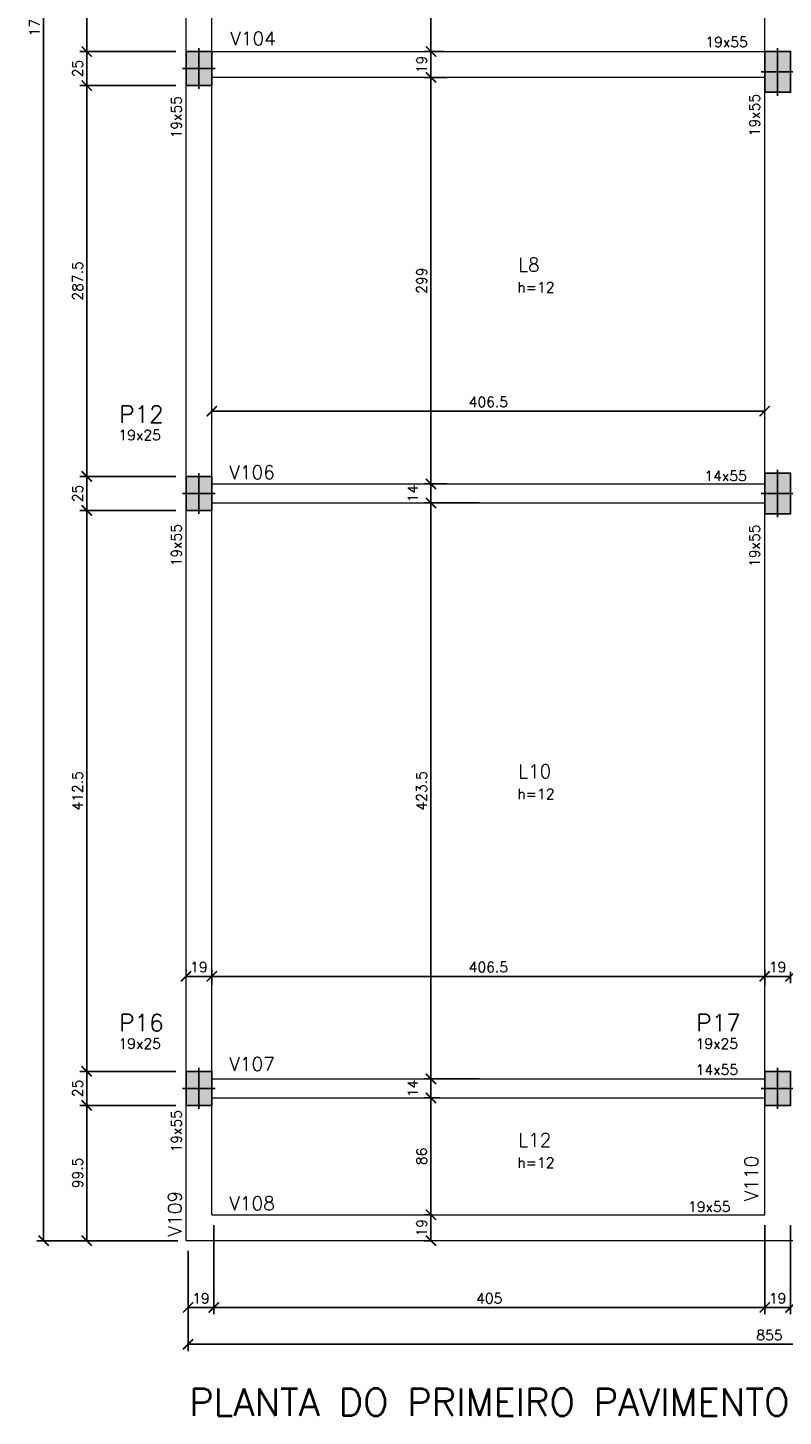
# Model space of a CAD drawing. Header units: centimetres. Extents: x 2886 to 4094, y 1074 to 3107.
# Tile 1 of 6: x 2886 to 3441, y 1075 to 2096. Entities that reach past the tile are written whole.
import ezdxf

# ---------------------------------------------------------------- set-up
doc = ezdxf.new("R2010")
doc.units = ezdxf.units.CM
for name, color, linetype in [('_COTA', 1, 'Continuous'), ('HATCH_2', 253, 'Continuous'), ('Pilares', 5, 'Continuous'), ('TEXTO 04', 6, 'Continuous'), ('Texto Viga', 6, 'Continuous')]:
    doc.layers.add(name, color=color, linetype=linetype)
for name, color, linetype, lineweight in [('Texto Dimensoes', 2, 'Continuous', 9), ('Texto Pilar', 4, 'Continuous', 9), ('Vigas', 3, 'Continuous', 9)]:
    doc.layers.add(name, color=color, linetype=linetype, lineweight=lineweight)
doc.styles.add('R100', font='romans.shx', dxfattribs={"height": 12.5})
doc.styles.add('R60', font='romans.shx', dxfattribs={"height": 7.5})
doc.styles.add('R80', font='romans.shx', dxfattribs={"height": 10})
doc.styles.add('TITULO 1', font='romans.shx', dxfattribs={"height": 20})
doc.dimstyles.new('Cotas', dxfattribs={"dimtxt": 7.5, "dimasz": 7.5, "dimexe": 5, "dimexo": 7.5, "dimgap": 3, "dimtad": 1, "dimdec": 1, "dimzin": 12, "dimdsep": 46, "dimtxsty": 'R60', "dimblk": 'ARCHTICK', "dimcen": 0.09, "dimclrd": 256, "dimclre": 256, "dimclrt": 2, "dimaunit": 1, "dimadec": 3, "dimazin": 3, "dimtfac": 1, "dimtdec": 1, "dimtmove": 2, "dimatfit": 2, "dimldrblk": 'ARCHTICK', "dimfxl": 1, "dimtolj": 1, "dimtzin": 0, "dimarcsym": 0})

# ---------------------------------------------------------------- blocks, each defined once
blk = doc.blocks.new('_ArchTick')
at = {"color": 0, "linetype": 'ByBlock', "const_width": 0.15}
blk.add_lwpolyline([(-0.5, -0.5), (0.5, 0.5)], dxfattribs=at)
blk = doc.blocks.new('*D140')
at = {"layer": '_COTA', "lineweight": -2, "transparency": 16777216}
for p, q in [((2994.6, 1303.1), (2924.1, 1303.1)), ((2929.1, 1203.6), (2929.1, 1303.1)), ((2996.1, 1203.6), (2924.1, 1203.6))]:
    blk.add_line(p, q, dxfattribs=at)
at = {"layer": 'Defpoints', "color": 0, "transparency": 16777216}
for p in [(2929.1, 1303.1), (3002.1, 1303.1), (3003.6, 1203.6)]:
    blk.add_point(p, dxfattribs=at)
at = {"layer": '_COTA', "lineweight": -2, "transparency": 16777216, "xscale": 7.5, "yscale": 7.5, "zscale": 7.5}
for p, rotation in [((2929.1, 1303.1), 90), ((2929.1, 1203.6), 270)]:
    blk.add_blockref('_ArchTick', p, dxfattribs=dict(at, rotation=rotation))
at = {"layer": '_COTA', "color": 2, "transparency": 16777216, "insert": (2922.4, 1253.4), "char_height": 7.5, "attachment_point": 5, "rotation": 90, "style": 'R60'}
blk.add_mtext('\\A1;99.5', dxfattribs=at)
blk = doc.blocks.new('*D141')
at = {"layer": '_COTA', "lineweight": -2, "transparency": 16777216}
for p, q in [((2994.6, 1328.1), (2924.1, 1328.1)), ((2929.1, 1303.1), (2929.1, 1328.1)), ((2994.6, 1303.1), (2924.1, 1303.1))]:
    blk.add_line(p, q, dxfattribs=at)
at = {"layer": 'Defpoints', "color": 0, "transparency": 16777216}
for p in [(2929.1, 1328.1), (3002.1, 1328.1), (3002.1, 1303.1)]:
    blk.add_point(p, dxfattribs=at)
at = {"layer": '_COTA', "lineweight": -2, "transparency": 16777216, "xscale": 7.5, "yscale": 7.5, "zscale": 7.5}
for p, rotation in [((2929.1, 1328.1), 90), ((2929.1, 1303.1), 270)]:
    blk.add_blockref('_ArchTick', p, dxfattribs=dict(at, rotation=rotation))
at = {"layer": '_COTA', "color": 2, "transparency": 16777216, "insert": (2922.4, 1315.6), "char_height": 7.5, "attachment_point": 5, "rotation": 90, "style": 'R60'}
blk.add_mtext('\\A1;25', dxfattribs=at)
blk = doc.blocks.new('*D142')
at = {"layer": '_COTA', "lineweight": -2, "transparency": 16777216}
for p, q in [((2994.6, 1740.6), (2924.1, 1740.6)), ((2929.1, 1328.1), (2929.1, 1740.6)), ((2994.6, 1328.1), (2924.1, 1328.1))]:
    blk.add_line(p, q, dxfattribs=at)
at = {"layer": 'Defpoints', "color": 0, "transparency": 16777216}
for p in [(2929.1, 1740.6), (3002.1, 1740.6), (3002.1, 1328.1)]:
    blk.add_point(p, dxfattribs=at)
at = {"layer": '_COTA', "lineweight": -2, "transparency": 16777216, "xscale": 7.5, "yscale": 7.5, "zscale": 7.5}
for p, rotation in [((2929.1, 1740.6), 90), ((2929.1, 1328.1), 270)]:
    blk.add_blockref('_ArchTick', p, dxfattribs=dict(at, rotation=rotation))
at = {"layer": '_COTA', "color": 2, "transparency": 16777216, "insert": (2922.4, 1534.4), "char_height": 7.5, "attachment_point": 5, "rotation": 90, "style": 'R60'}
blk.add_mtext('\\A1;412.5', dxfattribs=at)
blk = doc.blocks.new('*D143')
at = {"layer": '_COTA', "lineweight": -2, "transparency": 16777216}
for p, q in [((2994.6, 1765.6), (2924.1, 1765.6)), ((2929.1, 1740.6), (2929.1, 1765.6)), ((2994.6, 1740.6), (2924.1, 1740.6))]:
    blk.add_line(p, q, dxfattribs=at)
at = {"layer": 'Defpoints', "color": 0, "transparency": 16777216}
for p in [(2929.1, 1765.6), (3002.1, 1765.6), (3002.1, 1740.6)]:
    blk.add_point(p, dxfattribs=at)
at = {"layer": '_COTA', "lineweight": -2, "transparency": 16777216, "xscale": 7.5, "yscale": 7.5, "zscale": 7.5}
for p, rotation in [((2929.1, 1765.6), 90), ((2929.1, 1740.6), 270)]:
    blk.add_blockref('_ArchTick', p, dxfattribs=dict(at, rotation=rotation))
at = {"layer": '_COTA', "color": 2, "transparency": 16777216, "insert": (2922.4, 1753.1), "char_height": 7.5, "attachment_point": 5, "rotation": 90, "style": 'R60'}
blk.add_mtext('\\A1;25', dxfattribs=at)
blk = doc.blocks.new('*D144')
at = {"layer": '_COTA', "lineweight": -2, "transparency": 16777216}
for p, q in [((2994.6, 2053.1), (2924.1, 2053.1)), ((2929.1, 1765.6), (2929.1, 2053.1)), ((2994.6, 1765.6), (2924.1, 1765.6))]:
    blk.add_line(p, q, dxfattribs=at)
at = {"layer": 'Defpoints', "color": 0, "transparency": 16777216}
for p in [(2929.1, 2053.1), (3002.1, 2053.1), (3002.1, 1765.6)]:
    blk.add_point(p, dxfattribs=at)
at = {"layer": '_COTA', "lineweight": -2, "transparency": 16777216, "xscale": 7.5, "yscale": 7.5, "zscale": 7.5}
for p, rotation in [((2929.1, 2053.1), 90), ((2929.1, 1765.6), 270)]:
    blk.add_blockref('_ArchTick', p, dxfattribs=dict(at, rotation=rotation))
at = {"layer": '_COTA', "color": 2, "transparency": 16777216, "insert": (2922.4, 1909.4), "char_height": 7.5, "attachment_point": 5, "rotation": 90, "style": 'R60'}
blk.add_mtext('\\A1;287.5', dxfattribs=at)
blk = doc.blocks.new('*D145')
at = {"layer": '_COTA', "lineweight": -2, "transparency": 16777216}
for p, q in [((2994.6, 2078.1), (2924.1, 2078.1)), ((2929.1, 2053.1), (2929.1, 2078.1)), ((2994.6, 2053.1), (2924.1, 2053.1))]:
    blk.add_line(p, q, dxfattribs=at)
at = {"layer": 'Defpoints', "color": 0, "transparency": 16777216}
for p in [(2929.1, 2078.1), (3002.1, 2078.1), (3002.1, 2053.1)]:
    blk.add_point(p, dxfattribs=at)
at = {"layer": '_COTA', "lineweight": -2, "transparency": 16777216, "xscale": 7.5, "yscale": 7.5, "zscale": 7.5}
for p, rotation in [((2929.1, 2078.1), 90), ((2929.1, 2053.1), 270)]:
    blk.add_blockref('_ArchTick', p, dxfattribs=dict(at, rotation=rotation))
at = {"layer": '_COTA', "color": 2, "transparency": 16777216, "insert": (2922.4, 2065.6), "char_height": 7.5, "attachment_point": 5, "rotation": 90, "style": 'R60'}
blk.add_mtext('\\A1;25', dxfattribs=at)
blk = doc.blocks.new('*D146')
at = {"layer": '_COTA', "lineweight": -2, "transparency": 16777216}
for p, q in [((2994.6, 2567.4), (2924.1, 2567.4)), ((2929.1, 2078.1), (2929.1, 2567.4)), ((2994.6, 2078.1), (2924.1, 2078.1))]:
    blk.add_line(p, q, dxfattribs=at)
at = {"layer": 'Defpoints', "color": 0, "transparency": 16777216}
for p in [(2929.1, 2567.4), (3002.1, 2567.4), (3002.1, 2078.1)]:
    blk.add_point(p, dxfattribs=at)
at = {"layer": '_COTA', "lineweight": -2, "transparency": 16777216, "xscale": 7.5, "yscale": 7.5, "zscale": 7.5}
for p, rotation in [((2929.1, 2567.4), 90), ((2929.1, 2078.1), 270)]:
    blk.add_blockref('_ArchTick', p, dxfattribs=dict(at, rotation=rotation))
at = {"layer": '_COTA', "color": 2, "transparency": 16777216, "insert": (2922.4, 2322.8), "char_height": 7.5, "attachment_point": 5, "rotation": 90, "style": 'R60'}
blk.add_mtext('\\A1;489.3', dxfattribs=at)
blk = doc.blocks.new('*D150')
at = {"layer": '_COTA', "lineweight": -2, "transparency": 16777216}
for p, q in [((2994.6, 3000.6), (2892.4, 3000.6)), ((2897.4, 3000.6), (2897.4, 1203.6)), ((2994.6, 1203.6), (2892.4, 1203.6))]:
    blk.add_line(p, q, dxfattribs=at)
at = {"layer": 'Defpoints', "color": 0, "transparency": 16777216}
for p in [(3002.1, 3000.6), (2897.4, 1203.6), (3002.1, 1203.6)]:
    blk.add_point(p, dxfattribs=at)
at = {"layer": '_COTA', "lineweight": -2, "transparency": 16777216, "xscale": 7.5, "yscale": 7.5, "zscale": 7.5}
for p, rotation in [((2897.4, 3000.6), 90), ((2897.4, 1203.6), 270)]:
    blk.add_blockref('_ArchTick', p, dxfattribs=dict(at, rotation=rotation))
at = {"layer": '_COTA', "color": 2, "transparency": 16777216, "insert": (2890.7, 2102.1), "char_height": 7.5, "attachment_point": 5, "rotation": 90, "style": 'R60'}
blk.add_mtext('\\A1;1797', dxfattribs=at)
blk = doc.blocks.new('*D125')
at = {"layer": '_COTA', "lineweight": -2, "transparency": 16777216}
for p, q in [((3191.4, 2242.1), (3177.2, 2242.1)), ((3182.2, 2078.1), (3182.2, 2242.1)), ((3191.4, 2078.1), (3177.2, 2078.1))]:
    blk.add_line(p, q, dxfattribs=at)
at = {"layer": 'Defpoints', "color": 0, "transparency": 16777216}
for p in [(3182.2, 2242.1), (3198.9, 2242.1), (3198.9, 2078.1)]:
    blk.add_point(p, dxfattribs=at)
at = {"layer": '_COTA', "lineweight": -2, "transparency": 16777216, "xscale": 7.5, "yscale": 7.5, "zscale": 7.5}
for p, rotation in [((3182.2, 2242.1), 90), ((3182.2, 2078.1), 270)]:
    blk.add_blockref('_ArchTick', p, dxfattribs=dict(at, rotation=rotation))
at = {"layer": '_COTA', "color": 2, "transparency": 16777216, "insert": (3175.4, 2160.1), "char_height": 7.5, "attachment_point": 5, "rotation": 90, "style": 'R60'}
blk.add_mtext('\\A1;164', dxfattribs=at)
blk = doc.blocks.new('*D126')
at = {"layer": '_COTA', "lineweight": -2, "transparency": 16777216}
for p, q in [((3190.6, 2078.1), (3177.2, 2078.1)), ((3182.2, 2059.1), (3182.2, 2078.1)), ((3190.6, 2059.1), (3177.2, 2059.1))]:
    blk.add_line(p, q, dxfattribs=at)
at = {"layer": 'Defpoints', "color": 0, "transparency": 16777216}
for p in [(3182.2, 2078.1), (3198.1, 2078.1), (3198.1, 2059.1)]:
    blk.add_point(p, dxfattribs=at)
at = {"layer": '_COTA', "lineweight": -2, "transparency": 16777216, "xscale": 7.5, "yscale": 7.5, "zscale": 7.5}
for p, rotation in [((3182.2, 2078.1), 90), ((3182.2, 2059.1), 270)]:
    blk.add_blockref('_ArchTick', p, dxfattribs=dict(at, rotation=rotation))
at = {"layer": '_COTA', "color": 2, "transparency": 16777216, "insert": (3175.4, 2068.6), "char_height": 7.5, "attachment_point": 5, "rotation": 90, "style": 'R60'}
blk.add_mtext('\\A1;19', dxfattribs=at)
blk = doc.blocks.new('*D127')
at = {"layer": '_COTA', "lineweight": -2, "transparency": 16777216}
for p, q in [((3193.9, 2059.1), (3177.2, 2059.1)), ((3182.2, 1760.1), (3182.2, 2059.1)), ((3193.9, 1760.1), (3177.2, 1760.1))]:
    blk.add_line(p, q, dxfattribs=at)
at = {"layer": 'Defpoints', "color": 0, "transparency": 16777216}
for p in [(3182.2, 2059.1), (3201.4, 2059.1), (3201.4, 1760.1)]:
    blk.add_point(p, dxfattribs=at)
at = {"layer": '_COTA', "lineweight": -2, "transparency": 16777216, "xscale": 7.5, "yscale": 7.5, "zscale": 7.5}
for p, rotation in [((3182.2, 2059.1), 90), ((3182.2, 1760.1), 270)]:
    blk.add_blockref('_ArchTick', p, dxfattribs=dict(at, rotation=rotation))
at = {"layer": '_COTA', "color": 2, "transparency": 16777216, "insert": (3175.4, 1909.6), "char_height": 7.5, "attachment_point": 5, "rotation": 90, "style": 'R60'}
blk.add_mtext('\\A1;299', dxfattribs=at)
blk = doc.blocks.new('*D128')
at = {"layer": '_COTA', "lineweight": -2, "transparency": 16777216}
for p, q in [((3189.6, 1760.1), (3177.2, 1760.1)), ((3182.2, 1746.1), (3182.2, 1760.1)), ((3189.6, 1746.1), (3177.2, 1746.1))]:
    blk.add_line(p, q, dxfattribs=at)
at = {"layer": 'Defpoints', "color": 0, "transparency": 16777216}
for p in [(3182.2, 1760.1), (3197.1, 1760.1), (3197.1, 1746.1)]:
    blk.add_point(p, dxfattribs=at)
at = {"layer": '_COTA', "lineweight": -2, "transparency": 16777216, "xscale": 7.5, "yscale": 7.5, "zscale": 7.5}
for p, rotation in [((3182.2, 1760.1), 90), ((3182.2, 1746.1), 270)]:
    blk.add_blockref('_ArchTick', p, dxfattribs=dict(at, rotation=rotation))
at = {"layer": '_COTA', "color": 2, "transparency": 16777216, "insert": (3168.9, 1753.1), "char_height": 7.5, "attachment_point": 5, "rotation": 90, "style": 'R60'}
blk.add_mtext('\\A1;14', dxfattribs=at)
blk = doc.blocks.new('*D129')
at = {"layer": '_COTA', "lineweight": -2, "transparency": 16777216}
for p, q in [((3217.6, 1746.1), (3177.2, 1746.1)), ((3182.2, 1322.6), (3182.2, 1746.1)), ((3217.6, 1322.6), (3177.2, 1322.6))]:
    blk.add_line(p, q, dxfattribs=at)
at = {"layer": 'Defpoints', "color": 0, "transparency": 16777216}
for p in [(3182.2, 1746.1), (3225.1, 1746.1), (3225.1, 1322.6)]:
    blk.add_point(p, dxfattribs=at)
at = {"layer": '_COTA', "lineweight": -2, "transparency": 16777216, "xscale": 7.5, "yscale": 7.5, "zscale": 7.5}
for p, rotation in [((3182.2, 1746.1), 90), ((3182.2, 1322.6), 270)]:
    blk.add_blockref('_ArchTick', p, dxfattribs=dict(at, rotation=rotation))
at = {"layer": '_COTA', "color": 2, "transparency": 16777216, "insert": (3175.4, 1534.4), "char_height": 7.5, "attachment_point": 5, "rotation": 90, "style": 'R60'}
blk.add_mtext('\\A1;423.5', dxfattribs=at)
blk = doc.blocks.new('*D130')
at = {"layer": '_COTA', "lineweight": -2, "transparency": 16777216}
for p, q in [((3189.9, 1322.6), (3177.2, 1322.6)), ((3182.2, 1308.6), (3182.2, 1322.6)), ((3188.8, 1308.6), (3177.2, 1308.6))]:
    blk.add_line(p, q, dxfattribs=at)
at = {"layer": 'Defpoints', "color": 0, "transparency": 16777216}
for p in [(3182.2, 1322.6), (3197.4, 1322.6), (3196.3, 1308.6)]:
    blk.add_point(p, dxfattribs=at)
at = {"layer": '_COTA', "lineweight": -2, "transparency": 16777216, "xscale": 7.5, "yscale": 7.5, "zscale": 7.5}
for p, rotation in [((3182.2, 1322.6), 90), ((3182.2, 1308.6), 270)]:
    blk.add_blockref('_ArchTick', p, dxfattribs=dict(at, rotation=rotation))
at = {"layer": '_COTA', "color": 2, "transparency": 16777216, "insert": (3168.9, 1315.6), "char_height": 7.5, "attachment_point": 5, "rotation": 90, "style": 'R60'}
blk.add_mtext('\\A1;14', dxfattribs=at)
blk = doc.blocks.new('*D131')
at = {"layer": '_COTA', "lineweight": -2, "transparency": 16777216}
for p, q in [((3183.1, 1308.6), (3177.2, 1308.6)), ((3182.2, 1222.6), (3182.2, 1308.6)), ((3183.1, 1222.6), (3177.2, 1222.6))]:
    blk.add_line(p, q, dxfattribs=at)
at = {"layer": 'Defpoints', "color": 0, "transparency": 16777216}
for p in [(3182.2, 1308.6), (3190.6, 1308.6), (3190.6, 1222.6)]:
    blk.add_point(p, dxfattribs=at)
at = {"layer": '_COTA', "lineweight": -2, "transparency": 16777216, "xscale": 7.5, "yscale": 7.5, "zscale": 7.5}
for p, rotation in [((3182.2, 1308.6), 90), ((3182.2, 1222.6), 270)]:
    blk.add_blockref('_ArchTick', p, dxfattribs=dict(at, rotation=rotation))
at = {"layer": '_COTA', "color": 2, "transparency": 16777216, "insert": (3175.4, 1265.6), "char_height": 7.5, "attachment_point": 5, "rotation": 90, "style": 'R60'}
blk.add_mtext('\\A1;86', dxfattribs=at)
blk = doc.blocks.new('*D132')
at = {"layer": '_COTA', "lineweight": -2, "transparency": 16777216}
for p, q in [((3182.6, 1222.6), (3177.2, 1222.6)), ((3182.2, 1203.6), (3182.2, 1222.6)), ((3182.6, 1203.6), (3177.2, 1203.6))]:
    blk.add_line(p, q, dxfattribs=at)
at = {"layer": 'Defpoints', "color": 0, "transparency": 16777216}
for p in [(3182.2, 1222.6), (3190.1, 1222.6), (3190.1, 1203.6)]:
    blk.add_point(p, dxfattribs=at)
at = {"layer": '_COTA', "lineweight": -2, "transparency": 16777216, "xscale": 7.5, "yscale": 7.5, "zscale": 7.5}
for p, rotation in [((3182.2, 1222.6), 90), ((3182.2, 1203.6), 270)]:
    blk.add_blockref('_ArchTick', p, dxfattribs=dict(at, rotation=rotation))
at = {"layer": '_COTA', "color": 2, "transparency": 16777216, "insert": (3175.4, 1213.1), "char_height": 7.5, "attachment_point": 5, "rotation": 90, "style": 'R60'}
blk.add_mtext('\\A1;19', dxfattribs=at)
blk = doc.blocks.new('*D188')
at = {"layer": '_COTA', "lineweight": -2, "transparency": 16777216}
for p, q in [((3002.1, 1401.6), (3002.1, 1403)), ((3021.1, 1401.6), (3021.1, 1403)), ((3002.1, 1398), (3021.1, 1398))]:
    blk.add_line(p, q, dxfattribs=at)
at = {"layer": 'Defpoints', "color": 0, "transparency": 16777216}
for p in [(3002.1, 1394.1), (3021.1, 1398), (3021.1, 1394.1)]:
    blk.add_point(p, dxfattribs=at)
at = {"layer": '_COTA', "lineweight": -2, "transparency": 16777216, "xscale": 7.5, "yscale": 7.5, "zscale": 7.5, "rotation": 180}
blk.add_blockref('_ArchTick', (3002.1, 1398), dxfattribs=at)
at = {"layer": '_COTA', "lineweight": -2, "transparency": 16777216, "xscale": 7.5, "yscale": 7.5, "zscale": 7.5}
blk.add_blockref('_ArchTick', (3021.1, 1398), dxfattribs=at)
at = {"layer": '_COTA', "color": 2, "transparency": 16777216, "insert": (3011.6, 1404.8), "char_height": 7.5, "attachment_point": 5, "style": 'R60'}
blk.add_mtext('\\A1;19', dxfattribs=at)
blk = doc.blocks.new('*D189')
at = {"layer": '_COTA', "lineweight": -2, "transparency": 16777216}
for p, q in [((3021.1, 1391.6), (3021.1, 1403)), ((3427.6, 1391.6), (3427.6, 1403)), ((3021.1, 1398), (3427.6, 1398))]:
    blk.add_line(p, q, dxfattribs=at)
at = {"layer": 'Defpoints', "color": 0, "transparency": 16777216}
for p in [(3427.6, 1398), (3021.1, 1384.1), (3427.6, 1384.1)]:
    blk.add_point(p, dxfattribs=at)
at = {"layer": '_COTA', "lineweight": -2, "transparency": 16777216, "xscale": 7.5, "yscale": 7.5, "zscale": 7.5, "rotation": 180}
blk.add_blockref('_ArchTick', (3021.1, 1398), dxfattribs=at)
at = {"layer": '_COTA', "lineweight": -2, "transparency": 16777216, "xscale": 7.5, "yscale": 7.5, "zscale": 7.5}
blk.add_blockref('_ArchTick', (3427.6, 1398), dxfattribs=at)
at = {"layer": '_COTA', "color": 2, "transparency": 16777216, "insert": (3224.4, 1404.8), "char_height": 7.5, "attachment_point": 5, "style": 'R60'}
blk.add_mtext('\\A1;406.5', dxfattribs=at)
blk = doc.blocks.new('*D190')
at = {"layer": '_COTA', "lineweight": -2, "transparency": 16777216}
for p, q in [((3427.6, 1401.2), (3427.6, 1393)), ((3446.6, 1401.2), (3446.6, 1393)), ((3427.6, 1398), (3446.6, 1398))]:
    blk.add_line(p, q, dxfattribs=at)
at = {"layer": 'Defpoints', "color": 0, "transparency": 16777216}
for p in [(3427.6, 1408.7), (3446.6, 1408.7), (3446.6, 1398)]:
    blk.add_point(p, dxfattribs=at)
at = {"layer": '_COTA', "lineweight": -2, "transparency": 16777216, "xscale": 7.5, "yscale": 7.5, "zscale": 7.5, "rotation": 180}
blk.add_blockref('_ArchTick', (3427.6, 1398), dxfattribs=at)
at = {"layer": '_COTA', "lineweight": -2, "transparency": 16777216, "xscale": 7.5, "yscale": 7.5, "zscale": 7.5}
blk.add_blockref('_ArchTick', (3446.6, 1398), dxfattribs=at)
at = {"layer": '_COTA', "color": 2, "transparency": 16777216, "insert": (3437.1, 1404.8), "char_height": 7.5, "attachment_point": 5, "style": 'R60'}
blk.add_mtext('\\A1;19', dxfattribs=at)
blk = doc.blocks.new('*D139')
at = {"layer": '_COTA', "lineweight": -2, "transparency": 16777216}
for p, q in [((3022.6, 1215.1), (3022.6, 1149.5)), ((3427.6, 1215.1), (3427.6, 1149.5)), ((3022.6, 1154.5), (3427.6, 1154.5))]:
    blk.add_line(p, q, dxfattribs=at)
at = {"layer": 'Defpoints', "color": 0, "transparency": 16777216}
for p in [(3022.6, 1222.6), (3427.6, 1222.6), (3427.6, 1154.5)]:
    blk.add_point(p, dxfattribs=at)
at = {"layer": '_COTA', "lineweight": -2, "transparency": 16777216, "xscale": 7.5, "yscale": 7.5, "zscale": 7.5, "rotation": 180}
blk.add_blockref('_ArchTick', (3022.6, 1154.5), dxfattribs=at)
at = {"layer": '_COTA', "lineweight": -2, "transparency": 16777216, "xscale": 7.5, "yscale": 7.5, "zscale": 7.5}
blk.add_blockref('_ArchTick', (3427.6, 1154.5), dxfattribs=at)
at = {"layer": '_COTA', "color": 2, "transparency": 16777216, "insert": (3225.1, 1161.2), "char_height": 7.5, "attachment_point": 5, "style": 'R60'}
blk.add_mtext('\\A1;405', dxfattribs=at)
blk = doc.blocks.new('*D123')
at = {"layer": '_COTA', "lineweight": -2, "transparency": 16777216}
for p, q in [((3022.6, 1215.1), (3022.6, 1149.5)), ((3003.6, 1196.1), (3003.6, 1149.5)), ((3003.6, 1154.5), (3022.6, 1154.5))]:
    blk.add_line(p, q, dxfattribs=at)
at = {"layer": 'Defpoints', "color": 0, "transparency": 16777216}
for p in [(3022.6, 1222.6), (3003.6, 1203.6), (3022.6, 1154.5)]:
    blk.add_point(p, dxfattribs=at)
at = {"layer": '_COTA', "lineweight": -2, "transparency": 16777216, "xscale": 7.5, "yscale": 7.5, "zscale": 7.5, "rotation": 180}
blk.add_blockref('_ArchTick', (3003.6, 1154.5), dxfattribs=at)
at = {"layer": '_COTA', "lineweight": -2, "transparency": 16777216, "xscale": 7.5, "yscale": 7.5, "zscale": 7.5}
blk.add_blockref('_ArchTick', (3022.6, 1154.5), dxfattribs=at)
at = {"layer": '_COTA', "color": 2, "transparency": 16777216, "insert": (3013.1, 1161.2), "char_height": 7.5, "attachment_point": 5, "style": 'R60'}
blk.add_mtext('\\A1;19', dxfattribs=at)
blk = doc.blocks.new('*D167')
at = {"layer": '_COTA', "lineweight": -2, "transparency": 16777216}
for p, q in [((3427.6, 1215.1), (3427.6, 1149.5)), ((3446.6, 1215.1), (3446.6, 1149.5)), ((3427.6, 1154.5), (3446.6, 1154.5))]:
    blk.add_line(p, q, dxfattribs=at)
at = {"layer": 'Defpoints', "color": 0, "transparency": 16777216}
for p in [(3427.6, 1222.6), (3446.6, 1222.6), (3446.6, 1154.5)]:
    blk.add_point(p, dxfattribs=at)
at = {"layer": '_COTA', "lineweight": -2, "transparency": 16777216, "xscale": 7.5, "yscale": 7.5, "zscale": 7.5, "rotation": 180}
blk.add_blockref('_ArchTick', (3427.6, 1154.5), dxfattribs=at)
at = {"layer": '_COTA', "lineweight": -2, "transparency": 16777216, "xscale": 7.5, "yscale": 7.5, "zscale": 7.5}
blk.add_blockref('_ArchTick', (3446.6, 1154.5), dxfattribs=at)
at = {"layer": '_COTA', "color": 2, "transparency": 16777216, "insert": (3437.1, 1161.2), "char_height": 7.5, "attachment_point": 5, "style": 'R60'}
blk.add_mtext('\\A1;19', dxfattribs=at)
blk = doc.blocks.new('*D170')
at = {"layer": '_COTA', "lineweight": -2, "transparency": 16777216}
for p, q in [((3003.6, 1196.1), (3003.6, 1122.4)), ((3858.6, 1196.1), (3858.6, 1122.4)), ((3858.6, 1127.4), (3003.6, 1127.4))]:
    blk.add_line(p, q, dxfattribs=at)
at = {"layer": 'Defpoints', "color": 0, "transparency": 16777216}
for p in [(3003.6, 1203.6), (3858.6, 1203.6), (3003.6, 1127.4)]:
    blk.add_point(p, dxfattribs=at)
at = {"layer": '_COTA', "lineweight": -2, "transparency": 16777216, "xscale": 7.5, "yscale": 7.5, "zscale": 7.5, "rotation": 180}
blk.add_blockref('_ArchTick', (3003.6, 1127.4), dxfattribs=at)
at = {"layer": '_COTA', "lineweight": -2, "transparency": 16777216, "xscale": 7.5, "yscale": 7.5, "zscale": 7.5}
blk.add_blockref('_ArchTick', (3858.6, 1127.4), dxfattribs=at)
at = {"layer": '_COTA', "color": 2, "transparency": 16777216, "insert": (3431.1, 1134.1), "char_height": 7.5, "attachment_point": 5, "style": 'R60'}
blk.add_mtext('\\A1;855', dxfattribs=at)
blk = doc.blocks.new('*D171')
at = {"layer": '_COTA', "lineweight": -2, "transparency": 16777216}
for p, q in [((3021.1, 1813.6), (3427.6, 1813.6)), ((3021.1, 1808.3), (3021.1, 1808.6)), ((3427.6, 1808.3), (3427.6, 1808.6))]:
    blk.add_line(p, q, dxfattribs=at)
at = {"layer": 'Defpoints', "color": 0, "transparency": 16777216}
for p in [(3021.1, 1815.8), (3427.6, 1815.8), (3427.6, 1813.6)]:
    blk.add_point(p, dxfattribs=at)
at = {"layer": '_COTA', "lineweight": -2, "transparency": 16777216, "xscale": 7.5, "yscale": 7.5, "zscale": 7.5, "rotation": 180}
blk.add_blockref('_ArchTick', (3021.1, 1813.6), dxfattribs=at)
at = {"layer": '_COTA', "lineweight": -2, "transparency": 16777216, "xscale": 7.5, "yscale": 7.5, "zscale": 7.5}
blk.add_blockref('_ArchTick', (3427.6, 1813.6), dxfattribs=at)
at = {"layer": '_COTA', "color": 2, "transparency": 16777216, "insert": (3224.4, 1820.4), "char_height": 7.5, "attachment_point": 5, "style": 'R60'}
blk.add_mtext('\\A1;406.5', dxfattribs=at)
blk = doc.blocks.new('P 19x25')
at = {"layer": 'Pilares'}
blk.add_lwpolyline([(-9.5, 12.5), (-9.5, -12.5), (9.5, -12.5), (9.5, 12.5)], close=True, dxfattribs=at)
at = {"layer": 'Pilares', "color": 1}
for points in [[(0, 15), (0, -15)], [(-12, 0), (12, 0)]]:
    blk.add_lwpolyline(points, dxfattribs=at)
blk = doc.blocks.new('P 19x30')
at = {"layer": 'Pilares'}
blk.add_lwpolyline([(-9.5, -15), (9.5, -15), (9.5, 15), (-9.5, 15)], close=True, dxfattribs=at)
at = {"layer": 'Pilares', "color": 1}
for points in [[(0, -17.5), (0, 17.5)], [(-12, 0), (12, 0)]]:
    blk.add_lwpolyline(points, dxfattribs=at)

msp = doc.modelspace()

# ---------------------------------------------------------------- hatches: boundary and pattern name
at = {"layer": 'HATCH_2'}
h = msp.add_hatch(color=256, dxfattribs=at)
h.dxf.hatch_style = 1
h.paths.add_polyline_path([(3002.11, 2078.12), (3002.11, 2053.12), (3021.11, 2053.12), (3021.11, 2078.12)])
h = msp.add_hatch(color=256, dxfattribs=at)
h.dxf.hatch_style = 1
h.paths.add_polyline_path([(3427.61, 2048.12), (3446.61, 2048.12), (3446.61, 2078.12), (3427.61, 2078.12)])
edge = h.paths.add_edge_path()
edge.add_line((3425.11, 2063.12), (3449.11, 2063.12))
edge = h.paths.add_edge_path()
edge.add_line((3437.11, 2045.62), (3437.11, 2080.62))
h = msp.add_hatch(color=256, dxfattribs=at)
h.dxf.hatch_style = 1
h.paths.add_polyline_path([(3427.61, 1738.1), (3446.61, 1738.1), (3446.61, 1768.1), (3427.61, 1768.1)])
h = msp.add_hatch(color=256, dxfattribs=at)
h.dxf.hatch_style = 1
h.paths.add_polyline_path([(3002.11, 1765.6), (3002.11, 1740.6), (3021.11, 1740.6), (3021.11, 1765.6)])
h = msp.add_hatch(color=256, dxfattribs=at)
h.dxf.hatch_style = 1
h.paths.add_polyline_path([(3002.11, 1328.12), (3002.11, 1303.12), (3021.11, 1303.12), (3021.11, 1328.12)])
h = msp.add_hatch(color=256, dxfattribs=at)
h.dxf.hatch_style = 1
h.paths.add_polyline_path([(3427.61, 1328.12), (3427.61, 1303.12), (3446.61, 1303.12), (3446.61, 1328.12)])

# ---------------------------------------------------------------- linework, layer by layer
at = {"layer": 'Vigas'}
for points in [[(3002.11, 2078.12), (3002.11, 2567.43)], [(3021.11, 2078.12), (3021.11, 2242.12)], [(3427.61, 2078.12), (3427.61, 2242.12)], [(3021.11, 2078.12), (3427.61, 2078.12)], [(3002.11, 1765.6), (3002.11, 2053.12)], [(3021.11, 2059.12), (3427.61, 2059.12)], [(3021.11, 1765.6), (3021.11, 2053.12)], [(3427.61, 1768.1), (3427.61, 2059.12)], [(3021.11, 1760.1), (3427.61, 1760.1)], [(3021.11, 1746.1), (3427.61, 1746.1)], [(3002.11, 1328.12), (3002.11, 1740.6)], [(3021.11, 1328.12), (3021.11, 1740.6)], [(3427.61, 1328.12), (3427.61, 1738.1)], [(3021.11, 1322.62), (3427.61, 1322.62)], [(3021.11, 1308.62), (3427.61, 1308.62)], [(3002.11, 1203.62), (3002.11, 1303.12)], [(3021.11, 1222.62), (3021.11, 1303.12)], [(3427.61, 1222.62), (3427.61, 1303.12)], [(3021.11, 1222.62), (3427.61, 1222.62)], [(3002.11, 1203.62), (3858.61, 1203.62)]]:
    msp.add_lwpolyline(points, dxfattribs=at)

# ---------------------------------------------------------------- block references
at = {"layer": 'Pilares', "color": 7}
for p in [(3011.61, 2065.62), (3011.61, 1753.1), (3011.61, 1315.62), (3437.11, 1315.62)]:
    msp.add_blockref('P 19x25', p, dxfattribs=at)
at = {"layer": 'Pilares'}
for p in [(3437.11, 2063.12), (3437.11, 1753.1)]:
    msp.add_blockref('P 19x30', p, dxfattribs=at)

# ---------------------------------------------------------------- texts
at = {"layer": 'TEXTO 04', "insert": (3004.42, 1094.86), "char_height": 20, "attachment_point": 1, "style": 'TITULO 1'}
msp.add_mtext_dynamic_manual_height_columns('PLANTA DO PRIMEIRO PAVIMENTO', width=527.0151, gutter_width=100, heights=[0], dxfattribs=at)
at = {"layer": 'Texto Dimensoes', "char_height": 7.5, "attachment_point": 1, "style": 'R60'}
for s, width, insert in [('{\\C2;19x55}', 1.0016, (3383.98, 2088.89)), ('{\\C2;h=12}', 7.5, (3245.74, 1908.48)), ('{\\C2;19x25}', 1.0016, (2952.46, 1799.78)), ('{\\C2;14x55}', 1.0016, (3383.24, 1769.82)), ('{\\C2;h=12}', 7.5, (3245.74, 1535.91)), ('{\\C2;19x25}', 1.0016, (2952.46, 1352.28)), ('{\\C2;19x25}', 1.0016, (3376.82, 1352.28)), ('{\\C2;14x55}', 1.0016, (3376.88, 1333.12)), ('{\\C2;h=12}', 7.5, (3245.74, 1264.75)), ('{\\C2;19x55}', 1.0016, (3371.25, 1232.34))]:
    msp.add_mtext_dynamic_manual_height_columns(s, width=width, gutter_width=1, heights=[0], dxfattribs=dict(at, insert=insert))
at = {"layer": 'Texto Dimensoes', "char_height": 7.5, "attachment_point": 1, "rotation": 90, "style": 'R60'}
for insert in [(3416.45, 2015.76), (2991.27, 2014.19), (2991.27, 1699.49), (3416.45, 1699.11), (2991.27, 1268.51)]:
    msp.add_mtext_dynamic_manual_height_columns('{\\C2;19x55}', width=1.0016, gutter_width=1, heights=[0], dxfattribs=dict(at, insert=insert))
at = {"layer": 'Texto Pilar', "char_height": 12.5, "attachment_point": 1, "style": 'R100'}
for s, insert in [('P12', (2952.99, 1817.63)), ('P16', (2952.99, 1370.13)), ('P17', (3377.36, 1370.13))]:
    msp.add_mtext_dynamic_manual_height_columns(s, width=1.0016, gutter_width=1, heights=[0], dxfattribs=dict(at, insert=insert))
at = {"layer": 'Texto Viga', "style": 'R80'}
for s, p in [('V104', (3034.74, 2082.68)), ('V106', (3034, 1763.62)), ('V107', (3034, 1328.49)), ('V108', (3034, 1226.13))]:
    msp.add_text(s, height=10, dxfattribs=at).set_placement(p)
for s, p in [('V110', (3422.73, 1232.66)), ('V109', (2998.87, 1206.77))]:
    msp.add_text(s, height=10, rotation=90, dxfattribs=at).set_placement(p)
at = {"layer": 'Texto Viga', "char_height": 10, "attachment_point": 1, "style": 'R80'}
for s, insert in [('L8', (3246.28, 1926.33)), ('L10', (3246.28, 1553.76)), ('L12', (3246.28, 1282.6))]:
    msp.add_mtext_dynamic_manual_height_columns(s, width=1.0016, gutter_width=1, heights=[0], dxfattribs=dict(at, insert=insert))

# ---------------------------------------------------------------- dimensions: what is measured, and where the dimension line sits
at = {"layer": '_COTA'}
for base, p1, p2, picture, middle in [((2897.42, 1203.62), (3002.11, 3000.62), (3002.11, 1203.62), '*D150', (2890.67, 2102.12)), ((2929.14, 2567.43), (3002.11, 2078.12), (3002.11, 2567.43), '*D146', (2922.39, 2322.78)), ((3182.2, 2242.12), (3198.86, 2078.12), (3198.86, 2242.12), '*D125', (3175.45, 2160.12)), ((2929.14, 2078.12), (3002.11, 2053.12), (3002.11, 2078.12), '*D145', (2922.39, 2065.62)), ((3182.2, 2078.12), (3198.13, 2059.12), (3198.13, 2078.12), '*D126', (3175.45, 2068.62)), ((3182.2, 2059.12), (3201.37, 1760.1), (3201.37, 2059.12), '*D127', (3175.45, 1909.61)), ((2929.14, 2053.12), (3002.11, 1765.6), (3002.11, 2053.12), '*D144', (2922.39, 1909.36)), ((2929.14, 1765.6), (3002.11, 1740.6), (3002.11, 1765.6), '*D143', (2922.39, 1753.1)), ((3182.2, 1760.1), (3197.14, 1746.1), (3197.14, 1760.1), '*D128', (3168.95, 1753.1)), ((3182.2, 1746.1), (3225.11, 1322.62), (3225.11, 1746.1), '*D129', (3175.45, 1534.36)), ((2929.14, 1740.6), (3002.11, 1328.12), (3002.11, 1740.6), '*D142', (2922.39, 1534.36)), ((2929.14, 1328.12), (3002.11, 1303.12), (3002.11, 1328.12), '*D141', (2922.39, 1315.62)), ((3182.2, 1322.62), (3196.29, 1308.62), (3197.4, 1322.62), '*D130', (3168.95, 1315.62)), ((2929.14, 1303.12), (3003.61, 1203.62), (3002.11, 1303.12), '*D140', (2922.39, 1253.37)), ((3182.2, 1308.62), (3190.58, 1222.62), (3190.58, 1308.62), '*D131', (3175.45, 1265.62)), ((3182.2, 1222.62), (3190.07, 1203.62), (3190.07, 1222.62), '*D132', (3175.45, 1213.12))]:
    dim = msp.add_linear_dim(base=base, p1=p1, p2=p2, angle=90, dimstyle='Cotas', dxfattribs=at)
    dim.commit()
    dim.dimension.update_dxf_attribs({"geometry": picture, "text_midpoint": middle})
for base, p1, p2, picture, middle in [((3427.61, 1813.65), (3021.11, 1815.78), (3427.61, 1815.78), '*D171', (3224.36, 1820.4)), ((3021.11, 1398.01), (3002.11, 1394.12), (3021.11, 1394.12), '*D188', (3011.61, 1404.76)), ((3427.61, 1398.01), (3021.11, 1384.12), (3427.61, 1384.12), '*D189', (3224.36, 1404.76)), ((3446.61, 1398.01), (3427.61, 1408.72), (3446.61, 1408.72), '*D190', (3437.11, 1404.76)), ((3022.61, 1154.47), (3003.61, 1203.62), (3022.61, 1222.62), '*D123', (3013.11, 1161.22)), ((3427.61, 1154.47), (3022.61, 1222.62), (3427.61, 1222.62), '*D139', (3225.11, 1161.22)), ((3446.61, 1154.47), (3427.61, 1222.62), (3446.61, 1222.62), '*D167', (3437.11, 1161.22)), ((3003.61, 1127.36), (3858.61, 1203.62), (3003.61, 1203.62), '*D170', (3431.11, 1134.11))]:
    dim = msp.add_linear_dim(base=base, p1=p1, p2=p2, dimstyle='Cotas', dxfattribs=at)
    dim.commit()
    dim.dimension.update_dxf_attribs({"geometry": picture, "text_midpoint": middle})

doc.saveas('drawing.dxf')
